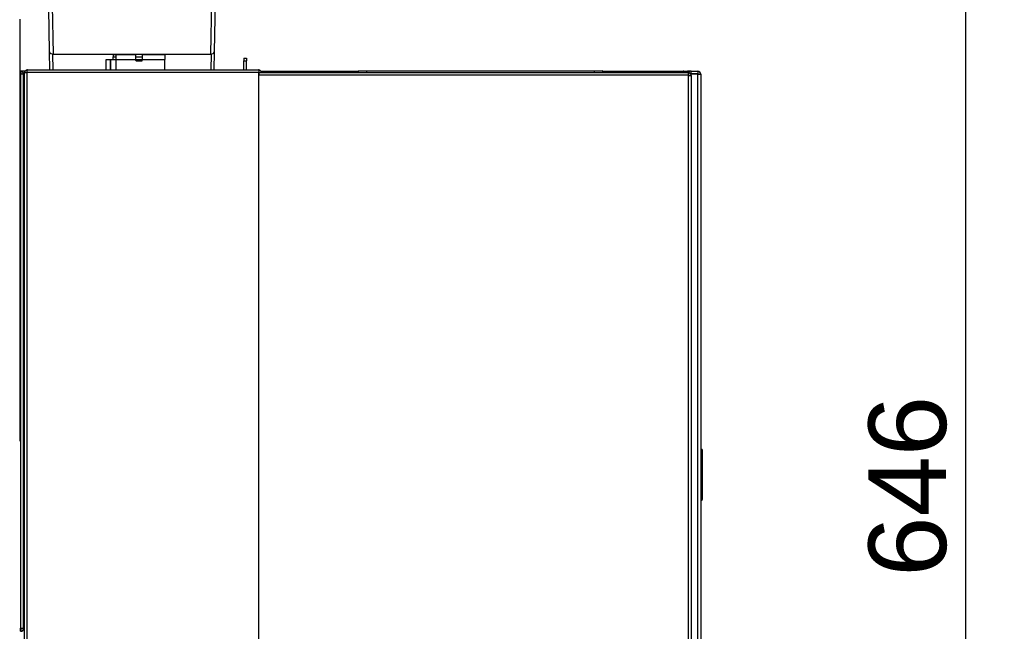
# Model space of a CAD drawing. Header units: millimetres. Extents: x 0 to 200, y 0 to 287.
# Tile 63 of 73: x 87 to 125, y 218 to 241. Entities that reach past the tile are written whole.
import ezdxf
from ezdxf.enums import TextEntityAlignment as Align

# ---------------------------------------------------------------- set-up
doc = ezdxf.new("R2010")
doc.units = ezdxf.units.MM
doc.layers.add('148.257_BW4C_CTM', color=7, linetype='Continuous')
doc.layers.add('Standard', color=7, linetype='Continuous')
doc.styles.add('SEACAD_Arial', font='arial.ttf')
doc.dimstyles.new('ISO_(mm)', dxfattribs={"dimtxt": 3, "dimasz": 3, "dimexe": 1.5, "dimexo": 0, "dimgap": 0.75, "dimtad": 1, "dimdec": 0, "dimlfac": 10, "dimtxsty": 'SEACAD_Arial', "dimblk1": '_SE_FILLED', "dimblk2": '_SE_FILLED', "dimsah": 1, "dimcen": 1.5, "dimadec": 0, "dimazin": 0, "dimtfac": 0.5, "dimtmove": 0, "dimatfit": 3, "dimfxl": 1, "dimarcsym": 0})

# ---------------------------------------------------------------- blocks, each defined once
blk = doc.blocks.new('SE')
at = {"layer": '148.257_BW4C_CTM', "color": 7, "linetype": 'Continuous'}
for p, q in [((88.125, 240.062), (88.095, 241.738)), ((88.275, 239.972), (88.242, 241.849)), ((94.378, 242.037), (94.341, 239.972)), ((94.526, 242.037), (94.491, 240.062)), ((86.968, 241.325), (86.968, 225.132)), ((88.138, 239.362), (88.125, 240.06)), ((88.259, 239.362), (88.248, 239.973)), ((88.275, 239.972), (94.341, 239.972)), ((90.583, 239.962), (90.583, 239.862)), ((90.583, 239.962), (90.683, 239.962)), ((90.583, 239.762), (90.583, 239.862)), ((90.583, 239.862), (90.683, 239.862)), ((90.683, 239.962), (91.463, 239.962)), ((90.683, 239.962), (90.683, 239.762)), ((91.308, 239.972), (91.308, 239.962)), ((91.463, 239.762), (91.463, 239.962)), ((91.703, 239.962), (91.463, 239.962)), ((91.463, 239.862), (91.703, 239.862)), ((91.703, 239.962), (92.583, 239.962)), ((91.703, 239.962), (91.703, 239.762)), ((92.583, 239.962), (92.583, 239.762)), ((94.368, 239.973), (94.357, 239.362)), ((94.491, 240.06), (94.478, 239.362)), ((95.638, 239.812), (95.738, 239.812)), ((95.638, 239.812), (95.638, 239.712)), ((95.738, 239.812), (95.738, 239.712)), ((90.312, 239.762), (90.477, 239.762)), ((90.312, 239.362), (90.312, 239.762)), ((90.483, 239.762), (90.477, 239.762)), ((90.477, 239.762), (90.477, 239.362)), ((90.483, 239.762), (90.683, 239.762)), ((90.483, 239.362), (90.483, 239.762)), ((90.683, 239.762), (91.463, 239.762)), ((90.683, 239.762), (90.683, 239.362)), ((91.463, 239.732), (91.463, 239.762)), ((91.463, 239.762), (91.703, 239.762)), ((91.483, 239.712), (91.683, 239.712)), ((91.703, 239.762), (92.583, 239.762)), ((91.703, 239.732), (91.703, 239.762)), ((92.583, 239.362), (92.583, 239.762)), ((95.638, 239.362), (95.638, 239.712)), ((95.638, 239.712), (95.738, 239.712)), ((95.738, 239.362), (95.738, 239.712)), ((86.993, 239.312), (86.968, 239.312)), ((86.968, 239.194), (87, 239.194)), ((86.993, 239.312), (87, 239.312)), ((87.171, 239.312), (87, 239.312)), ((87, 239.194), (87, 239.312)), ((87, 239.194), (87, 217.78)), ((87.118, 239.194), (87, 239.194)), ((87.007, 239.312), (87.007, 239.211)), ((87.117, 239.212), (87.158, 239.212)), ((87.118, 239.194), (87.158, 239.194)), ((87.118, 217.78), (87.118, 239.194)), ((87.158, 200.962), (87.158, 239.262)), ((87.158, 239.262), (87.258, 239.262)), ((87.258, 239.362), (87.272, 239.362)), ((87.258, 239.362), (87.258, 239.361)), ((87.258, 239.262), (87.258, 239.361)), ((96.208, 239.262), (87.258, 239.262)), ((87.258, 200.962), (87.258, 239.262)), ((87.272, 239.362), (96.194, 239.362)), ((96.194, 239.362), (96.208, 239.362)), ((96.208, 239.362), (96.208, 239.361)), ((96.208, 239.361), (96.208, 239.262)), ((96.208, 239.262), (96.308, 239.262)), ((96.208, 200.962), (96.208, 239.262)), ((96.228, 239.157), (96.228, 239.262)), ((112.808, 239.157), (96.228, 239.157)), ((96.228, 239.145), (96.228, 239.157)), ((96.295, 239.312), (100.058, 239.312)), ((96.308, 239.262), (112.808, 239.262)), ((100.058, 239.318), (100.058, 239.262)), ((100.378, 239.318), (100.058, 239.318)), ((100.068, 239.328), (100.378, 239.328)), ((100.378, 239.328), (109.178, 239.328)), ((100.378, 239.318), (100.378, 239.328)), ((100.378, 239.318), (100.378, 239.262)), ((109.178, 239.318), (100.378, 239.318)), ((109.178, 239.328), (109.488, 239.328)), ((109.178, 239.318), (109.178, 239.328)), ((109.178, 239.318), (109.178, 239.262)), ((109.498, 239.318), (109.178, 239.318)), ((109.498, 239.318), (109.498, 239.262)), ((109.498, 239.312), (112.613, 239.312)), ((112.613, 239.262), (112.613, 239.312)), ((112.613, 239.312), (112.788, 239.312)), ((112.788, 239.312), (112.788, 239.262)), ((112.906, 239.312), (112.788, 239.312)), ((112.813, 239.262), (112.808, 239.262)), ((112.808, 239.262), (112.808, 239.157)), ((112.813, 239.182), (112.808, 239.182)), ((112.808, 239.157), (112.808, 239.145)), ((112.808, 239.146), (112.813, 239.15)), ((112.808, 239.145), (112.813, 239.145)), ((112.813, 239.15), (112.838, 239.15)), ((112.813, 239.15), (112.813, 239.145)), ((112.813, 239.145), (112.918, 239.145)), ((112.813, 239.145), (112.813, 196.817)), ((112.823, 239.262), (112.823, 239.18)), ((112.838, 239.157), (112.838, 239.145)), ((112.918, 239.312), (112.906, 239.312)), ((112.906, 239.212), (112.918, 239.212)), ((112.912, 239.192), (112.918, 239.192)), ((112.918, 239.312), (113.178, 239.312)), ((112.918, 239.212), (112.918, 239.312)), ((113.178, 239.212), (112.918, 239.212)), ((112.918, 239.21), (113.178, 239.21)), ((112.918, 239.192), (112.918, 239.21)), ((112.918, 239.145), (112.918, 239.157)), ((112.918, 239.145), (112.918, 196.817)), ((113.178, 239.312), (113.178, 239.212)), ((113.178, 239.21), (113.178, 239.212)), ((113.178, 239.21), (113.178, 239.192)), ((113.178, 239.192), (113.298, 239.192)), ((113.178, 196.832), (113.178, 239.192)), ((113.298, 239.192), (113.298, 196.832)), ((87.118, 238.812), (87.158, 238.812)), ((87.158, 238.712), (87.118, 238.712)), ((86.968, 225.132), (86.968, 225.013)), ((86.968, 225.013), (86.968, 225.009)), ((87.158, 224.832), (87.118, 224.832)), ((87.158, 224.812), (87.118, 224.812)), ((87.118, 224.692), (87.158, 224.692)), ((113.313, 224.701), (113.298, 224.701)), ((113.313, 224.652), (113.298, 224.652)), ((113.313, 224.652), (113.313, 224.701)), ((113.313, 222.772), (113.313, 224.652)), ((113.363, 222.773), (113.363, 224.651)), ((113.364, 223.999), (113.363, 223.999)), ((113.364, 223.942), (113.363, 223.942)), ((113.364, 223.941), (113.363, 223.941)), ((113.364, 223.938), (113.363, 223.938)), ((113.364, 223.936), (113.363, 223.936)), ((113.364, 223.934), (113.363, 223.934)), ((113.364, 223.943), (113.364, 223.999)), ((113.364, 223.173), (113.364, 223.934)), ((113.364, 223.173), (113.363, 223.173)), ((113.364, 223.172), (113.363, 223.172)), ((113.364, 223.165), (113.363, 223.165)), ((113.364, 223.165), (113.363, 223.165)), ((113.364, 223.062), (113.363, 223.062)), ((113.364, 223.062), (113.364, 223.149)), ((87.158, 222.732), (87.118, 222.732)), ((113.313, 222.772), (113.298, 222.772)), ((113.313, 222.723), (113.298, 222.723)), ((113.313, 222.723), (113.313, 222.772)), ((87.118, 222.612), (87.158, 222.612)), ((87.118, 222.592), (87.158, 222.592)), ((87, 217.662), (87, 217.78)), ((87, 217.78), (87.118, 217.78)), ((87.007, 217.764), (87.007, 217.662))]:
    blk.add_line(p, q, dxfattribs=at)
for centre, radius, start, end in [((91.483, 239.732), 0.02, 180, 270), ((91.683, 239.732), 0.02, 270, 0), ((86.993, 239.194), 0.118, 86.5645, 90), ((87, 239.194), 0.118, 86.5645, 90), ((87, 239.194), 0.018, 66.8689, 90), ((87, 239.194), 0.118, 0, 86.5645), ((87, 239.194), 0.018, 0, 66.8689), ((87.258, 239.262), 0.1, 90, 180), ((87.258, 239.262), 0.02, 90, 180), ((87.272, 239.262), 0.1, 90, 98.1301), ((96.194, 239.262), 0.1, 81.8699, 90), ((96.208, 239.262), 0.1, 0, 90), ((96.208, 239.262), 0.02, 0, 90), ((100.068, 239.318), 0.01, 90, 180), ((109.488, 239.318), 0.01, 0, 90), ((112.613, 239.187), 0.125, 36.8695, 90), ((112.813, 239.157), 0.105, 84.776, 90), ((112.813, 239.157), 0.025, 67.5169, 90), ((112.906, 239.204), 0.108, 90, 147.529), ((112.813, 239.157), 0.105, 0, 84.776), ((112.813, 239.157), 0.025, 0, 67.5169), ((112.906, 239.204), 0.008, 90, 113.2728), ((113.168, 239.192), 0.02, 60, 90), ((113.178, 239.192), 0.12, 0, 90), ((113.178, 239.192), 0.02, 0, 90), ((113.313, 224.651), 0.05, 0, 89.5), ((113.329, 224.233), 0.42, 85.4017, 92.1731), ((113.327, 223.287), 0.515, 268.4542, 273.971), ((113.313, 222.773), 0.05, 270.5, 360), ((87, 217.78), 0.018, 270, 293.1311), ((87, 217.78), 0.018, 293.1311, 0), ((87, 217.78), 0.118, 273.4355, 0), ((86.993, 217.78), 0.118, 270, 273.4355), ((87, 217.78), 0.118, 270, 273.4355)]:
    blk.add_arc(centre, radius, start, end, dxfattribs=at)
for centre, major_axis, start_param, end_param in [((88.275, 240.063), (-0.15, 0), 0.010081, 1.570796), ((94.341, 240.063), (0.15, 0), 4.712389, 6.273105)]:
    blk.add_ellipse(centre, major_axis=major_axis, ratio=0.605332, start_param=start_param, end_param=end_param, dxfattribs=at)
blk = doc.blocks.new('DMBLK7')
at = {"layer": 'Standard', "linetype": 'Continuous'}
for points in [[(124.029, 252.576), (123.529, 255.576), (123.029, 252.576)], [(124.029, 194.012), (123.029, 194.012), (123.529, 191.012)]]:
    blk.add_hatch(color=7, dxfattribs=at).paths.add_polyline_path(points)
at = {"layer": 'Standard', "color": 7, "linetype": 'Continuous'}
for p, q in [((74.888, 255.576), (125.029, 255.576)), ((123.529, 255.576), (123.529, 191.012)), ((39.288, 191.012), (125.029, 191.012))]:
    blk.add_line(p, q, dxfattribs=at)
at = {"layer": 'Standard', "color": 7, "linetype": 'Continuous', "style": 'SEACAD_Arial'}
blk.add_text('646', height=3, rotation=90, dxfattribs=at).set_placement((119.779, 219.772), align=Align.TOP_LEFT)
blk = doc.blocks.new('_SE_FILLED')
at = {"color": 0}
blk.add_line((0, 0), (-1, 0), dxfattribs=at)
blk.add_solid([(0, 0), (-1, -0.1665), (-1, 0.1665), (0, 0)], dxfattribs=at)

msp = doc.modelspace()

# ---------------------------------------------------------------- block references
at = {"layer": 'Standard'}
msp.add_blockref('SE', (0, 0), dxfattribs=at)

# ---------------------------------------------------------------- dimensions: what is measured, and where the dimension line sits
at = {"layer": 'Standard', "color": 7, "linetype": 'Continuous'}
dim = msp.add_linear_dim(base=(123.529, 191.012), p1=(65.098, 255.576), p2=(39.288, 191.012), angle=90, text='\\A1;<>', dimstyle='ISO_(mm)', dxfattribs=at)
dim.commit()
dim.dimension.update_dxf_attribs({"geometry": 'DMBLK7', "text_midpoint": (123.529, 223.294), "dimtype": 160})

doc.saveas('drawing.dxf')
